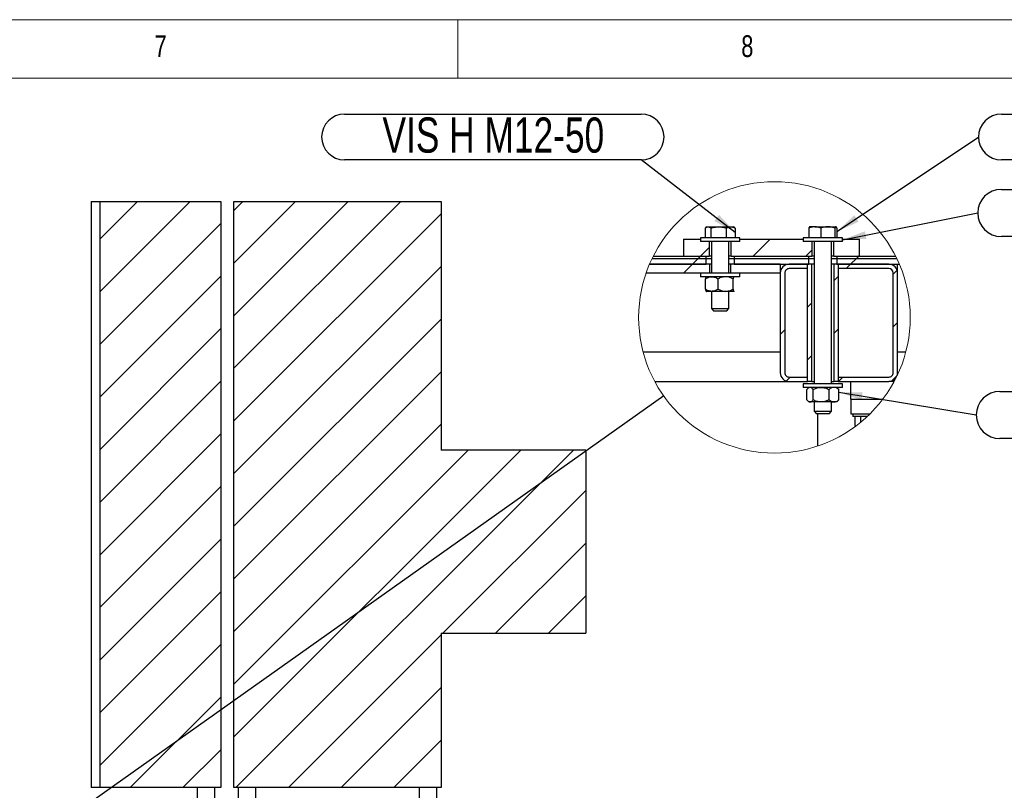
# Model space of a CAD drawing. Header units: millimetres. Extents: x 5 to 589, y 5 to 415.
# Tile 95 of 120: x 310 to 394, y 349 to 415. Entities that reach past the tile are written whole.
import ezdxf

# ---------------------------------------------------------------- set-up
doc = ezdxf.new("R2010")
doc.units = ezdxf.units.MM
doc.layers.add('NOTES', color=6, linetype='Continuous')
doc.layers.add('TRAIT-FINS', color=9, linetype='Continuous')
doc.layers.add('TRAIT-FORT', color=4, linetype='Continuous', lineweight=25)
doc.styles.add('SLDTEXTSTYLE0', font='TXT', dxfattribs={"width": 0.75})
doc.styles.add('SLDTEXTSTYLE9', font='TXT', dxfattribs={"width": 0.6875})
doc.dimstyles.new('SLDDIMSTYLE3', dxfattribs={"dimtxt": 0.18, "dimasz": 2, "dimexe": 0, "dimexo": 0.0625, "dimgap": 0, "dimtad": 0, "dimtih": 1, "dimtoh": 1, "dimdec": 0, "dimrnd": 1e-09, "dimzin": 0, "dimdsep": 46, "dimtxsty": 'Standard', "dimsah": 1, "dimcen": 0.09, "dimadec": 0, "dimazin": 0, "dimtfac": 2, "dimtdec": 0, "dimtofl": 0, "dimtmove": 0, "dimatfit": 3, "dimfxl": 1, "dimfrac": 2, "dimtolj": 1, "dimtzin": 0, "dimarcsym": 0})
doc.dimstyles.new('SLDDIMSTYLE4', dxfattribs={"dimtxt": 0.18, "dimasz": 2, "dimexe": 0, "dimexo": 0.0625, "dimgap": 0, "dimtad": 0, "dimtih": 1, "dimtoh": 1, "dimdec": 0, "dimrnd": 1e-09, "dimzin": 0, "dimdsep": 46, "dimtxsty": 'Standard', "dimblk1": 'NONE', "dimblk2": 'NONE', "dimsah": 1, "dimcen": 0.09, "dimadec": 0, "dimazin": 0, "dimtfac": 2, "dimtdec": 0, "dimtofl": 0, "dimtmove": 0, "dimatfit": 3, "dimldrblk": 'NONE', "dimfxl": 1, "dimfrac": 2, "dimtolj": 1, "dimtzin": 0, "dimarcsym": 0})

# ---------------------------------------------------------------- blocks, each defined once
blk = doc.blocks.new('SW_HATCH_1')
at = {"layer": 'TRAIT-FINS', "color": 0}
for p, q in [((-32.812, 52.5), (-36.004, 49.309)), ((-28.322, 52.5), (-36.004, 44.819)), ((-23.832, 52.5), (-24.599, 51.733)), ((-19.342, 52.5), (-24.599, 47.243)), ((-14.852, 52.5), (-24.599, 42.753)), ((-10.362, 52.5), (-24.599, 38.263)), ((-6.924, 51.447), (-24.599, 33.772)), ((-25.705, 50.627), (-36.004, 40.328)), ((-6.924, 46.957), (-24.599, 29.282)), ((-25.705, 46.137), (-36.004, 35.838)), ((-6.924, 42.467), (-24.599, 24.792)), ((-25.705, 41.647), (-36.004, 31.348)), ((-6.924, 37.977), (-24.599, 20.302)), ((-25.705, 37.157), (-36.004, 26.858)), ((-6.924, 33.487), (-24.599, 15.812)), ((-25.705, 32.667), (-36.004, 22.368)), ((-4.631, 31.29), (-24.599, 11.322)), ((-0.14, 31.29), (-24.599, 6.832)), ((4.35, 31.29), (-24.441, 2.5)), ((-25.705, 28.176), (-36.004, 17.878)), ((5.401, 27.851), (-6.777, 15.674)), ((-25.705, 23.686), (-36.004, 13.388)), ((5.401, 23.361), (-2.287, 15.674)), ((-25.705, 19.196), (-36.004, 8.898)), ((5.401, 18.871), (2.204, 15.674)), ((-6.924, 15.526), (-19.951, 2.5)), ((-25.705, 14.706), (-36.004, 4.407)), ((-6.924, 11.036), (-15.461, 2.5)), ((-25.705, 10.216), (-33.421, 2.5)), ((-6.924, 6.546), (-10.97, 2.5)), ((-25.705, 5.726), (-28.931, 2.5))]:
    blk.add_line(p, q, dxfattribs=at)
blk = doc.blocks.new('_None')
blk = doc.blocks.new('SW_HATCH_2')
at = {"layer": 'TRAIT-FINS', "color": 0}
for p, q in [((-7.622, 1.358), (-9.06, -0.08)), ((-12.813, 0.658), (-13.55, -0.08)), ((-4.063, 0.428), (-4.57, -0.08)), ((0, 0), (-0.08, -0.08)), ((-14.238, -0.767), (-14.988, -1.517)), ((-13.738, -0.267), (-14.238, -0.767)), ((-13.55, -0.08), (-13.738, -0.267)), ((-0.767, -0.767), (-1.142, -1.142)), ((-0.267, -0.267), (-0.767, -0.767)), ((-0.08, -0.08), (-0.267, -0.267)), ((3.211, -1.279), (2.875, -1.615)), ((-1.813, -1.813), (-2.188, -2.188)), ((-4.063, -4.063), (-4.438, -4.438)), ((3.25, -5.73), (2.875, -6.105)), ((-6.375, -6.375), (-6.75, -6.75)), ((-1.813, -6.303), (-2.188, -6.678)), ((-4.063, -8.553), (-4.438, -8.928)), ((-5.902, -10.392), (-6.238, -10.728)), ((-1.412, -10.392), (-1.787, -10.767)), ((3.206, -10.265), (2.744, -10.726))]:
    blk.add_line(p, q, dxfattribs=at)
blk = doc.blocks.new('SW_NOTE_6')
at = {"layer": 'NOTES', "color": 0}
for p, q in [((1.95, 1.95), (29.371, 1.95)), ((29.371, -1.95), (1.95, -1.95))]:
    blk.add_line(p, q, dxfattribs=at)
for centre, start, end in [((1.95, 0), 90, 270), ((29.371, 0), 270, 90)]:
    blk.add_arc(centre, 1.95, start, end, dxfattribs=at)
at = {"layer": 'NOTES', "color": 0, "insert": (15.711, 1.665), "char_height": 3, "attachment_point": 2, "style": 'SLDTEXTSTYLE0'}
blk.add_mtext('VIS H M12-120', dxfattribs=at)
blk = doc.blocks.new('SW_NOTE_7')
at = {"layer": 'NOTES', "color": 0}
for p, q in [((2.013, 2.013), (31.447, 2.013)), ((31.447, -2.013), (2.013, -2.013))]:
    blk.add_line(p, q, dxfattribs=at)
for centre, start, end in [((2.013, 0), 90, 270), ((31.447, 0), 270, 90)]:
    blk.add_arc(centre, 2.013, start, end, dxfattribs=at)
at = {"layer": 'NOTES', "color": 0, "insert": (16.571, 1.662), "char_height": 3, "attachment_point": 2, "style": 'SLDTEXTSTYLE0'}
blk.add_mtext('RONDELLE M 12', dxfattribs=at)
blk = doc.blocks.new('SW_NOTE_8')
at = {"layer": 'NOTES', "color": 0}
for p, q in [((2.013, 2.013), (29.686, 2.013)), ((29.686, -2.013), (2.013, -2.013))]:
    blk.add_line(p, q, dxfattribs=at)
for centre, start, end in [((2.013, 0), 90, 270), ((29.686, 0), 270, 90)]:
    blk.add_arc(centre, 2.013, start, end, dxfattribs=at)
at = {"layer": 'NOTES', "color": 0, "insert": (15.821, 1.703), "char_height": 3, "attachment_point": 2, "style": 'SLDTEXTSTYLE9'}
blk.add_mtext('ECROU H M 12', dxfattribs=at)
blk = doc.blocks.new('SW_NOTE_9')
at = {"layer": 'NOTES', "color": 0}
for p, q in [((-25.283, 3.899), (0, 3.899)), ((0, 0), (-25.283, 0))]:
    blk.add_line(p, q, dxfattribs=at)
for centre, start, end in [((-25.283, 1.95), 90, 270), ((0, 1.95), 270, 90)]:
    blk.add_arc(centre, 1.95, start, end, dxfattribs=at)
at = {"layer": 'NOTES', "color": 0, "insert": (-12.601, 3.615), "char_height": 3, "attachment_point": 2, "style": 'SLDTEXTSTYLE0'}
blk.add_mtext('VIS H M12-50', dxfattribs=at)

msp = doc.modelspace()

# ---------------------------------------------------------------- linework, layer by layer
at = {"color": 7, "linetype": 'Continuous', "lineweight": 18}
for p, q in [((589, 415), (5, 415)), ((347, 410), (347, 415)), ((584, 410), (10, 410))]:
    msp.add_line(p, q, dxfattribs=at)
msp.add_circle((373.996, 389.608), 11.574, dxfattribs=at)
at = {"layer": 'TRAIT-FORT', "color": 4, "linetype": 'Continuous', "lineweight": 25}
for p, q in [((315.779, 399.501), (315.779, 349.501)), ((315.779, 399.501), (316.521, 399.501)), ((316.521, 349.501), (316.521, 399.501)), ((316.521, 399.501), (326.819, 399.501)), ((326.819, 399.501), (326.819, 349.501)), ((327.925, 399.501), (345.6, 399.501)), ((327.925, 349.501), (327.925, 399.501)), ((345.6, 399.501), (345.6, 378.291)), ((345.6, 399.501), (345.6, 378.291)), ((345.6, 399.501), (345.6, 399.501)), ((368.082, 397.229), (368.082, 396.392)), ((368.246, 397.33), (368.151, 397.274)), ((368.246, 397.33), (368.334, 397.33)), ((368.334, 397.33), (369.231, 397.33)), ((368.586, 397.229), (368.586, 396.392)), ((369.231, 397.33), (370.267, 397.33)), ((369.875, 397.229), (369.875, 396.392)), ((370.267, 397.33), (370.496, 397.33)), ((370.592, 397.274), (370.496, 397.33)), ((370.66, 397.229), (370.66, 396.392)), ((376.923, 397.229), (376.923, 396.392)), ((377.439, 397.33), (376.996, 397.33)), ((377.439, 397.33), (378.555, 397.33)), ((377.956, 397.229), (377.956, 396.392)), ((378.555, 397.33), (379.237, 397.33)), ((379.154, 397.229), (379.154, 396.392)), ((379.32, 397.229), (379.32, 396.392)), ((366.246, 396.267), (366.246, 394.83)), ((366.246, 396.267), (367.684, 396.267)), ((367.684, 396.392), (367.684, 396.08)), ((371.059, 396.392), (367.684, 396.392)), ((371.059, 396.08), (367.684, 396.08)), ((368.434, 396.08), (368.434, 394.83)), ((368.621, 396.08), (368.621, 393.392)), ((370.121, 393.392), (370.121, 396.08)), ((370.309, 394.83), (370.309, 396.08)), ((371.059, 396.08), (371.059, 396.392)), ((371.059, 396.267), (376.434, 396.267)), ((376.434, 396.392), (376.434, 396.08)), ((378.513, 396.392), (376.434, 396.392)), ((378.513, 396.08), (376.434, 396.08)), ((377.184, 396.08), (377.184, 394.83)), ((377.371, 396.08), (377.371, 383.955)), ((379.809, 396.392), (378.513, 396.392)), ((379.809, 396.08), (378.513, 396.08)), ((378.871, 383.955), (378.871, 396.08)), ((379.059, 394.83), (379.059, 396.08)), ((379.809, 396.08), (379.809, 396.392)), ((379.809, 396.267), (381.246, 396.267)), ((381.246, 394.83), (381.246, 396.267)), ((363.574, 394.642), (368.184, 394.642)), ((363.667, 394.83), (368.184, 394.83)), ((366.246, 394.83), (368.434, 394.83)), ((368.184, 394.642), (368.184, 394.83)), ((368.184, 394.642), (368.621, 394.642)), ((368.184, 394.142), (368.184, 394.642)), ((368.621, 394.83), (368.434, 394.83)), ((370.309, 394.83), (370.121, 394.83)), ((370.121, 394.642), (370.559, 394.642)), ((370.309, 394.83), (377.184, 394.83)), ((370.559, 394.83), (370.559, 394.642)), ((370.559, 394.83), (376.934, 394.83)), ((370.559, 394.642), (376.934, 394.642)), ((370.559, 394.642), (370.559, 394.142)), ((376.934, 394.642), (376.934, 394.83)), ((376.934, 394.642), (377.371, 394.642)), ((376.934, 394.142), (376.934, 394.642)), ((377.371, 394.83), (377.184, 394.83)), ((379.059, 394.83), (378.871, 394.83)), ((378.871, 394.642), (379.309, 394.642)), ((379.059, 394.83), (381.246, 394.83)), ((379.309, 394.83), (379.309, 394.642)), ((379.309, 394.83), (384.326, 394.83)), ((379.309, 394.642), (384.418, 394.642)), ((379.309, 394.642), (379.309, 394.142)), ((363.347, 394.142), (368.184, 394.142)), ((368.496, 394.142), (363.347, 394.142)), ((368.496, 393.392), (368.496, 394.142)), ((368.621, 394.142), (368.496, 394.142)), ((370.246, 394.142), (370.121, 394.142)), ((370.246, 394.142), (370.246, 393.392)), ((374.496, 394.142), (370.246, 394.142)), ((370.559, 394.142), (376.934, 394.142)), ((374.496, 394.142), (374.496, 393.392)), ((376.809, 394.142), (375.246, 394.142)), ((376.809, 393.767), (375.246, 393.767)), ((377.184, 394.142), (376.809, 394.142)), ((376.809, 384.142), (376.809, 394.142)), ((376.809, 393.767), (376.809, 394.142)), ((377.184, 384.142), (377.184, 394.142)), ((377.371, 394.142), (377.184, 394.142)), ((379.059, 394.142), (378.871, 394.142)), ((379.059, 394.142), (379.059, 384.142)), ((379.434, 394.142), (379.059, 394.142)), ((379.309, 394.142), (384.645, 394.142)), ((379.434, 394.142), (379.434, 384.142)), ((379.434, 394.142), (379.434, 393.767)), ((383.746, 394.142), (379.434, 394.142)), ((383.746, 393.767), (379.434, 393.767)), ((384.496, 393.392), (384.496, 394.142)), ((367.684, 393.392), (363.058, 393.392)), ((367.684, 393.392), (367.684, 393.08)), ((371.059, 393.392), (367.684, 393.392)), ((371.059, 393.08), (367.684, 393.08)), ((368.107, 392.013), (368.107, 392.896)), ((368.184, 393.08), (368.174, 393.07)), ((369.2, 392.013), (369.2, 392.896)), ((370.464, 392.013), (370.464, 392.896)), ((370.568, 393.07), (370.559, 393.08)), ((371.059, 393.08), (371.059, 393.392)), ((374.496, 393.392), (371.059, 393.392)), ((374.496, 393.392), (374.496, 384.892)), ((374.871, 393.392), (374.871, 384.892)), ((384.121, 384.892), (384.121, 393.392)), ((384.496, 384.892), (384.496, 393.392)), ((368.174, 391.839), (368.184, 391.83)), ((368.654, 391.83), (368.184, 391.83)), ((368.621, 391.83), (368.621, 390.361)), ((369.832, 391.83), (368.654, 391.83)), ((370.549, 391.83), (369.832, 391.83)), ((370.121, 390.361), (370.121, 391.83)), ((370.549, 391.83), (370.568, 391.843)), ((368.621, 390.361), (368.84, 390.142)), ((368.621, 390.361), (370.121, 390.361)), ((369.902, 390.142), (370.121, 390.361)), ((369.902, 390.142), (368.84, 390.142)), ((374.496, 386.642), (362.809, 386.642)), ((385.184, 386.642), (384.496, 386.642)), ((375.246, 384.517), (376.809, 384.517)), ((376.809, 384.142), (376.809, 384.517)), ((379.434, 384.517), (379.434, 384.142)), ((379.434, 384.517), (383.746, 384.517)), ((363.794, 384.142), (375.246, 384.142)), ((375.246, 384.142), (376.809, 384.142)), ((376.434, 383.955), (376.434, 383.642)), ((378.621, 383.955), (376.434, 383.955)), ((378.621, 383.642), (376.434, 383.642)), ((377.184, 384.142), (376.809, 384.142)), ((376.934, 383.642), (376.834, 383.543)), ((377.184, 384.142), (377.371, 384.142)), ((379.809, 383.955), (378.621, 383.955)), ((379.809, 383.642), (378.621, 383.642)), ((378.871, 384.142), (379.059, 384.142)), ((379.434, 384.142), (379.059, 384.142)), ((379.408, 383.543), (379.309, 383.642)), ((379.481, 383.458), (379.406, 383.542)), ((379.434, 384.142), (383.746, 384.142)), ((379.809, 383.642), (379.809, 383.955)), ((380.496, 382.642), (380.496, 384.142)), ((384.198, 384.142), (383.746, 384.142)), ((376.761, 382.576), (376.761, 383.458)), ((377.29, 382.576), (377.29, 383.458)), ((378.65, 382.576), (378.65, 383.458)), ((379.481, 382.576), (379.481, 383.458)), ((380.496, 382.642), (380.496, 381.392)), ((380.496, 382.642), (383.239, 382.642)), ((376.834, 382.492), (376.934, 382.392)), ((377.026, 382.392), (376.934, 382.392)), ((377.97, 382.392), (377.026, 382.392)), ((377.371, 382.392), (377.371, 381.611)), ((379.066, 382.392), (377.97, 382.392)), ((378.871, 381.611), (378.871, 382.392)), ((379.309, 382.392), (379.066, 382.392)), ((379.309, 382.392), (379.408, 382.492)), ((379.406, 382.492), (379.481, 382.576)), ((377.371, 381.611), (377.59, 381.392)), ((377.371, 381.611), (378.411, 381.611)), ((378.326, 381.392), (377.59, 381.392)), ((377.654, 381.392), (377.654, 378.627)), ((378.653, 381.392), (378.326, 381.392)), ((378.411, 381.611), (378.871, 381.611)), ((378.653, 381.392), (378.871, 381.611)), ((380.496, 381.392), (382.148, 381.392)), ((380.684, 381.392), (380.684, 381.142)), ((381.888, 381.142), (380.684, 381.142)), ((380.841, 381.142), (380.841, 380.393)), ((381.319, 381.142), (381.319, 380.645)), ((380.841, 380.393), (380.93, 380.341)), ((380.903, 380.352), (380.926, 380.338)), ((357.925, 378.291), (345.6, 378.291)), ((345.6, 378.291), (345.6, 378.291)), ((357.925, 378.291), (357.925, 362.675)), ((345.6, 362.675), (345.6, 349.501)), ((345.6, 362.675), (357.925, 362.675)), ((345.6, 362.675), (345.6, 349.501)), ((345.6, 362.675), (345.6, 362.675)), ((316.521, 349.501), (315.779, 349.501)), ((326.819, 349.501), (316.521, 349.501)), ((324.8, 349.501), (324.8, 347.001)), ((326.3, 347.001), (326.3, 349.501)), ((345.6, 349.501), (327.925, 349.501)), ((328.288, 349.501), (328.288, 347.001)), ((329.813, 347.001), (329.813, 349.501)), ((343.713, 349.501), (343.713, 347.001)), ((345.238, 347.001), (345.238, 349.501)), ((345.6, 349.501), (345.6, 349.501))]:
    msp.add_line(p, q, dxfattribs=at)
at = {"layer": 'TRAIT-FORT', "color": 4, "linetype": 'Continuous', "lineweight": 25, "flags": 128}
msp.add_lwpolyline([(384.45, 384.64), (384.482, 384.746), (384.496, 384.892)], dxfattribs=at)
at = {"layer": 'TRAIT-FORT', "color": 4, "linetype": 'Continuous', "lineweight": 25}
for centre, radius, start, end in [((375.246, 393.392), 0.75, 89.99949, 180.00051), ((375.246, 393.392), 0.375, 89.99941, 180.00002), ((383.746, 393.392), 0.75, 0.00047, 89.99953), ((383.746, 393.392), 0.375, 359.99998, 89.99945), ((375.246, 384.892), 0.75, 179.99998, 270.00002), ((375.246, 384.892), 0.375, 179.99958, 270.00156), ((383.746, 384.892), 0.375, 269.99958, 0.00042), ((383.747, 384.891), 0.749, 269.97839, 326.44304)]:
    msp.add_arc(centre, radius, start, end, dxfattribs=at)
for points, knots in [([(368.082, 397.229), (368.102, 397.243), (368.142, 397.271), (368.204, 397.303), (368.268, 397.325), (368.313, 397.328), (368.334, 397.33)], [0, 0, 0, 0, 0.267457, 0.520891, 0.764034, 1, 1, 1, 1]), ([(368.334, 397.33), (368.34, 397.33), (368.366, 397.329), (368.412, 397.321), (368.494, 397.292), (368.548, 397.255), (368.586, 397.229)], [0, 0, 0, 0, 0.065048, 0.28055, 0.505652, 1, 1, 1, 1]), ([(368.586, 397.229), (368.627, 397.241), (368.71, 397.264), (368.837, 397.292), (368.966, 397.313), (369.098, 397.327), (369.186, 397.329), (369.231, 397.33)], [0, 0, 0, 0, 0.194792, 0.394474, 0.594664, 0.796909, 1, 1, 1, 1]), ([(369.231, 397.33), (369.278, 397.329), (369.368, 397.327), (369.5, 397.312), (369.626, 397.291), (369.751, 397.264), (369.834, 397.241), (369.875, 397.229)], [0, 0, 0, 0, 0.21904, 0.412766, 0.607194, 0.803366, 1, 1, 1, 1]), ([(369.875, 397.229), (369.906, 397.243), (369.969, 397.272), (370.067, 397.304), (370.166, 397.325), (370.234, 397.328), (370.267, 397.33)], [0, 0, 0, 0, 0.254231, 0.504067, 0.752678, 1, 1, 1, 1]), ([(370.267, 397.33), (370.277, 397.33), (370.317, 397.329), (370.388, 397.321), (370.512, 397.294), (370.6, 397.255), (370.66, 397.229)], [0, 0, 0, 0, 0.0683785, 0.2933514, 0.5223371, 1, 1, 1, 1]), ([(370.592, 397.274), (370.595, 397.272), (370.619, 397.26), (370.641, 397.243), (370.66, 397.229)], [0, 0, 0, 0, 0.141555, 1, 1, 1, 1]), ([(377.439, 397.33), (377.427, 397.33), (377.375, 397.329), (377.282, 397.321), (377.161, 397.301), (377.041, 397.27), (376.962, 397.243), (376.923, 397.229)], [0, 0, 0, 0, 0.069471, 0.297541, 0.527811, 0.762687, 1, 1, 1, 1]), ([(377.005, 397.33), (377.003, 397.33), (376.995, 397.329), (376.981, 397.322), (376.959, 397.299), (376.94, 397.267), (376.928, 397.24), (376.923, 397.229)], [0, 0, 0, 0, 0.043609, 0.180749, 0.337122, 0.74638, 1, 1, 1, 1]), ([(377.956, 397.229), (377.914, 397.243), (377.831, 397.272), (377.703, 397.304), (377.572, 397.325), (377.484, 397.328), (377.439, 397.33)], [0, 0, 0, 0, 0.249674, 0.498368, 0.74887, 1, 1, 1, 1]), ([(378.555, 397.33), (378.511, 397.329), (378.427, 397.327), (378.304, 397.312), (378.187, 397.291), (378.071, 397.264), (377.994, 397.241), (377.956, 397.229)], [0, 0, 0, 0, 0.218544, 0.411983, 0.606358, 0.802784, 1, 1, 1, 1]), ([(379.154, 397.229), (379.116, 397.241), (379.039, 397.264), (378.922, 397.292), (378.801, 397.313), (378.679, 397.327), (378.596, 397.329), (378.555, 397.33)], [0, 0, 0, 0, 0.195358, 0.395287, 0.595431, 0.797347, 1, 1, 1, 1]), ([(379.237, 397.33), (379.235, 397.33), (379.226, 397.329), (379.209, 397.319), (379.19, 397.298), (379.172, 397.267), (379.161, 397.242), (379.154, 397.229)], [0, 0, 0, 0, 0.043612, 0.201707, 0.409235, 0.677281, 1, 1, 1, 1]), ([(379.32, 397.229), (379.313, 397.243), (379.302, 397.268), (379.282, 397.3), (379.262, 397.324), (379.245, 397.328), (379.237, 397.33)], [0, 0, 0, 0, 0.338592, 0.617861, 0.834515, 1, 1, 1, 1]), ([(368.107, 392.896), (368.182, 392.939), (368.33, 393.024), (368.522, 393.076), (368.631, 393.079), (368.654, 393.08)], [0, 0, 0, 0, 0.440193, 0.882186, 1, 1, 1, 1]), ([(368.175, 393.064), (368.169, 393.059), (368.142, 393.033), (368.128, 392.969), (368.114, 392.919), (368.107, 392.896)], [0, 0, 0, 0, 0.1357772, 0.603, 1, 1, 1, 1]), ([(368.654, 393.08), (368.75, 393.069), (368.945, 393.046), (369.114, 392.946), (369.2, 392.896)], [0, 0, 0, 0, 0.496005, 1, 1, 1, 1]), ([(369.832, 393.08), (369.72, 393.069), (369.498, 393.047), (369.299, 392.946), (369.2, 392.896)], [0, 0, 0, 0, 0.501462, 1, 1, 1, 1]), ([(370.464, 392.896), (370.377, 392.939), (370.203, 393.026), (369.983, 393.076), (369.858, 393.079), (369.832, 393.08)], [0, 0, 0, 0, 0.434871, 0.880383, 1, 1, 1, 1]), ([(370.549, 393.08), (370.548, 393.079), (370.531, 393.078), (370.504, 393.032), (370.484, 392.971), (370.47, 392.92), (370.464, 392.896)], [0, 0, 0, 0, 0.020917, 0.23833, 0.65011, 1, 1, 1, 1]), ([(368.654, 391.83), (368.557, 391.841), (368.362, 391.863), (368.193, 391.963), (368.107, 392.013)], [0, 0, 0, 0, 0.496, 1, 1, 1, 1]), ([(368.107, 392.013), (368.114, 391.99), (368.127, 391.938), (368.148, 391.879), (368.174, 391.831), (368.192, 391.83), (368.193, 391.83)], [0, 0, 0, 0, 0.349989, 0.751529, 0.979077, 1, 1, 1, 1]), ([(369.2, 392.013), (369.126, 391.971), (368.977, 391.885), (368.785, 391.833), (368.676, 391.83), (368.654, 391.83)], [0, 0, 0, 0, 0.440187, 0.882175, 1, 1, 1, 1]), ([(369.2, 392.013), (369.286, 391.97), (369.461, 391.884), (369.68, 391.833), (369.805, 391.83), (369.832, 391.83)], [0, 0, 0, 0, 0.43486, 0.880383, 1, 1, 1, 1]), ([(369.832, 391.83), (369.943, 391.84), (370.165, 391.862), (370.364, 391.963), (370.464, 392.013)], [0, 0, 0, 0, 0.501463, 1, 1, 1, 1]), ([(370.464, 392.013), (370.47, 391.99), (370.483, 391.938), (370.504, 391.879), (370.531, 391.831), (370.548, 391.83), (370.549, 391.83)], [0, 0, 0, 0, 0.349989, 0.751529, 0.979077, 1, 1, 1, 1]), ([(377.026, 383.642), (377.021, 383.642), (376.983, 383.641), (376.905, 383.61), (376.826, 383.538), (376.781, 383.482), (376.761, 383.458)], [0, 0, 0, 0, 0.040291, 0.346426, 0.722161, 1, 1, 1, 1]), ([(377.29, 383.458), (377.26, 383.494), (377.209, 383.556), (377.12, 383.627), (377.056, 383.637), (377.026, 383.642)], [0, 0, 0, 0, 0.423154, 0.727824, 1, 1, 1, 1]), ([(377.29, 383.458), (377.383, 383.501), (377.572, 383.589), (377.807, 383.638), (377.942, 383.641), (377.97, 383.642)], [0, 0, 0, 0, 0.432618, 0.87963, 1, 1, 1, 1]), ([(377.97, 383.642), (378.09, 383.631), (378.327, 383.61), (378.543, 383.509), (378.65, 383.458)], [0, 0, 0, 0, 0.503761, 1, 1, 1, 1]), ([(379.066, 383.642), (378.991, 383.63), (378.837, 383.606), (378.714, 383.509), (378.65, 383.458)], [0, 0, 0, 0, 0.48193, 1, 1, 1, 1]), ([(379.481, 383.458), (379.426, 383.501), (379.317, 383.584), (379.167, 383.638), (379.083, 383.641), (379.066, 383.642)], [0, 0, 0, 0, 0.45383, 0.886876, 1, 1, 1, 1]), ([(376.761, 382.576), (376.781, 382.552), (376.825, 382.497), (376.904, 382.425), (376.982, 382.393), (377.021, 382.392), (377.026, 382.392)], [0, 0, 0, 0, 0.277875, 0.642671, 0.959704, 1, 1, 1, 1]), ([(377.026, 382.392), (377.055, 382.397), (377.119, 382.407), (377.209, 382.478), (377.26, 382.54), (377.29, 382.576)], [0, 0, 0, 0, 0.264138, 0.576877, 1, 1, 1, 1]), ([(377.97, 382.392), (377.85, 382.403), (377.613, 382.424), (377.397, 382.525), (377.29, 382.576)], [0, 0, 0, 0, 0.503761, 1, 1, 1, 1]), ([(378.65, 382.576), (378.557, 382.533), (378.368, 382.446), (378.133, 382.396), (377.999, 382.393), (377.97, 382.392)], [0, 0, 0, 0, 0.432618, 0.87963, 1, 1, 1, 1]), ([(378.65, 382.576), (378.706, 382.533), (378.815, 382.451), (378.964, 382.396), (379.048, 382.393), (379.066, 382.392)], [0, 0, 0, 0, 0.453822, 0.886862, 1, 1, 1, 1]), ([(379.066, 382.392), (379.14, 382.404), (379.295, 382.428), (379.418, 382.526), (379.481, 382.576)], [0, 0, 0, 0, 0.4819217, 1, 1, 1, 1])]:
    msp.add_open_spline(points, degree=3, knots=knots, dxfattribs=at)

# ---------------------------------------------------------------- block references
at = {"layer": 'NOTES', "color": 211}
for name, p in [('SW_NOTE_9', (362.642, 403.044)), ('SW_NOTE_6', (391.384, 404.993)), ('SW_NOTE_7', (391.321, 398.515)), ('SW_NOTE_8', (391.195, 381.283))]:
    msp.add_blockref(name, p, dxfattribs=at)
at = {"layer": 'TRAIT-FINS', "color": 9}
for name, p in [('SW_HATCH_1', (352.524, 347.001)), ('SW_HATCH_2', (381.246, 394.909))]:
    msp.add_blockref(name, p, dxfattribs=at)

# ---------------------------------------------------------------- texts
at = {"layer": 'NOTES', "color": 211, "char_height": 1.852, "attachment_point": 1, "style": 'SLDTEXTSTYLE0'}
for s, insert in [('8', (371.167, 413.668)), ('7', (321.167, 413.668))]:
    msp.add_mtext(s, dxfattribs=dict(at, insert=insert))

# ---------------------------------------------------------------- leaders
at = {"color": 7, "linetype": 'Continuous', "lineweight": 18, "has_arrowhead": 0}
msp.add_leader([(364.557, 382.911), (314.363, 347.296)], dimstyle='SLDDIMSTYLE4', dxfattribs=at)
at = {"layer": 'NOTES', "color": 211}
for points in [[(379.32, 396.926), (391.384, 404.993)], [(370.66, 396.862), (362.642, 403.044)], [(379.809, 396.237), (391.321, 398.515)], [(379.481, 383.221), (391.195, 381.283)]]:
    msp.add_leader(points, dimstyle='SLDDIMSTYLE3', dxfattribs=at)

doc.saveas('drawing.dxf')
